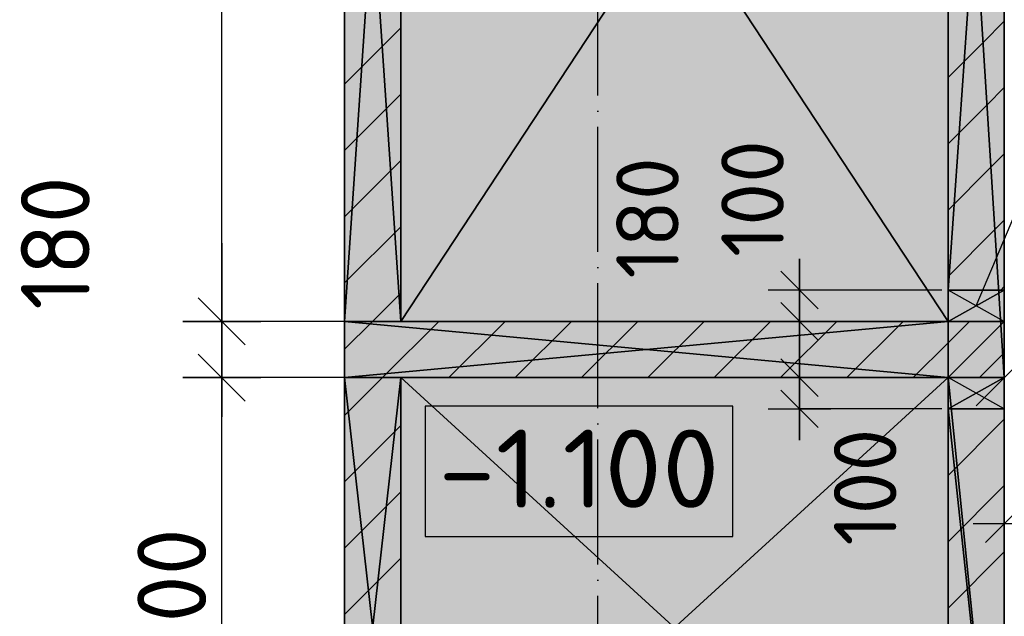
# Model space of a CAD drawing. Header units: millimetres. Extents: x 40580 to 559114, y -343730 to 81020.
# Tile 29 of 256: x 187851 to 191001, y -72668 to -70759. Entities that reach past the tile are written whole.
import ezdxf
from ezdxf.enums import TextEntityAlignment as Align

# ---------------------------------------------------------------- set-up
doc = ezdxf.new("R2010")
doc.units = ezdxf.units.MM
doc.linetypes.add('______11', pattern=[500, 400, -50, 0, -50])
doc.linetypes.add('______5', pattern=[1100, 800, -100, 100, -100])
for name, color, linetype in [('____________', 7, 'Continuous'), ('_________________', 7, 'Continuous'), ('___________________', 253, '______5'), ('______________________', 7, 'Continuous'), ('_______________________1', 7, 'Continuous'), ('_________________________0', 7, 'Continuous'), ('__________________________', 22, 'Continuous')]:
    doc.layers.add(name, color=color, linetype=linetype)
doc.layers.add('Standard', color=7, linetype='Continuous', lineweight=25)
doc.styles.add('ISOCPEUR', font='isocpeur.ttf')

# ---------------------------------------------------------------- blocks, each defined once
blk = doc.blocks.new('ALL_ML_STRICH')
at = {"color": 0, "linetype": 'ByBlock', "lineweight": -2}
for p, q in [((0, -0.5), (0, 0.5)), ((-0.3, -0.3), (0.3, 0.3)), ((-1, 0), (0.5, 0))]:
    blk.add_line(p, q, dxfattribs=at)

msp = doc.modelspace()

# ---------------------------------------------------------------- hatches: boundary and pattern name
at = {"layer": '____________', "linetype": 'Continuous'}
for points in [[(189070.5, -71724.1), (189070.5, -69064.1), (188890.5, -69064.1), (188890.5, -71724.1)], [(190820.5, -71724.1), (188890.5, -71724.1), (188890.5, -71904.1), (190820.5, -71904.1)], [(189070.5, -73504.1), (189070.5, -71904.1), (188890.5, -71904.1), (188890.5, -73504.1)], [(190820.5, -72004.1), (190820.5, -73684.1), (191000.5, -73684.1), (191000.5, -72004.1)]]:
    msp.add_hatch(color=9, dxfattribs=at).paths.add_polyline_path(points)
h = msp.add_hatch(color=9, dxfattribs=at)
h.paths.add_polyline_path([(190820.5, -69064.1), (190820.5, -71624.1), (190982.8, -71624.1), (191000.5, -71624.1), (191000.5, -69064.1)])
h.paths.add_polyline_path([(191000.5, -71904.1), (191000.5, -71724.1), (190989.1, -71724.1)])
h.paths.add_polyline_path([(190989.1, -71724.1), (190820.5, -71724.1), (190820.5, -71904.1), (191000.5, -71904.1)])

# ---------------------------------------------------------------- linework, layer by layer
at = {"layer": '____________', "color": 253, "linetype": '______5'}
for p, q in [((188890.5, -70965), (189070.5, -70785)), ((188890.5, -71389.3), (189070.5, -71209.3)), ((188980, -71724.1), (189070.5, -71633.5)), ((188890.5, -71813.5), (188980, -71724.1)), ((189224.2, -71904.1), (189404.2, -71724.1)), ((189648.5, -71904.1), (189828.5, -71724.1)), ((190072.7, -71904.1), (190252.7, -71724.1)), ((190497, -71904.1), (190677, -71724.1)), ((190820.5, -72004.9), (190821.3, -72004.1)), ((188890.5, -72237.8), (189070.5, -72057.8)), ((190820.5, -72429.1), (191000.5, -72249.1)), ((188890.5, -72662.1), (189070.5, -72482.1))]:
    msp.add_line(p, q, dxfattribs=at)
at = {"layer": '____________', "color": 253, "linetype": '______11'}
for p, q in [((188890.5, -71177.1), (189070.5, -70997.1)), ((188890.5, -71601.4), (189070.5, -71421.4)), ((190989.1, -71624.1), (191000.5, -71612.7)), ((189012.1, -71904.1), (189192.1, -71724.1)), ((189436.3, -71904.1), (189616.3, -71724.1)), ((189860.6, -71904.1), (190040.6, -71724.1)), ((190284.9, -71904.1), (190464.9, -71724.1)), ((190820.5, -71792.7), (190889.1, -71724.1)), ((190709.1, -71904.1), (190820.5, -71792.7)), ((188890.5, -72025.7), (189012.1, -71904.1)), ((190820.5, -72217), (191000.5, -72037)), ((188890.5, -72449.9), (189070.5, -72269.9)), ((190820.5, -72641.3), (191000.5, -72461.3))]:
    msp.add_line(p, q, dxfattribs=at)
for points in [[(190820.5, -70944.2), (190932.6, -70832.1), (190932.6, -70832.1), (191000.5, -70764.2)], [(190820.5, -71368.5), (190957.9, -71231.1), (190957.9, -71231.1), (191000.5, -71188.5)]]:
    msp.add_lwpolyline(points, dxfattribs=at)
at = {"layer": '____________', "color": 253, "linetype": '______5'}
for points in [[(190820.5, -71156.3), (190945.2, -71031.6), (190945.2, -71031.6), (191000.5, -70976.3)], [(190820.5, -71580.6), (190970.5, -71430.6), (190970.5, -71430.6), (191000.5, -71400.6)], [(190921.3, -71904.1), (190995.8, -71829.6), (190995.8, -71829.6), (191000.5, -71824.9)]]:
    msp.add_lwpolyline(points, dxfattribs=at)
at = {"layer": '_________________', "color": 254, "linetype": 'Continuous'}
for points in [[(189070.5, -71724.1), (189070.5, -69064.1), (190820.5, -71724.1)], [(190820.5, -71724.1), (189070.5, -69064.1), (190820.5, -69064.1)], [(189070.5, -73504.1), (189070.5, -71904.1), (190820.5, -73504.1)], [(190820.5, -73504.1), (189070.5, -71904.1), (190820.5, -71904.1)]]:
    msp.add_solid(points, dxfattribs=at)
at = {"layer": '___________________', "color": 253, "linetype": '______11'}
msp.add_line((189700.5, -85004.1), (189700.5, -64804.1), dxfattribs=at)
msp.add_line((189700.5, -85004.1), (189700.5, -64804.1), dxfattribs=at)
at = {"layer": '______________________', "color": 7, "linetype": 'Continuous'}
for p, q in [((188497.8, -71724.1), (188497.8, -69064.1)), ((188497.8, -71904.1), (188497.8, -71724.1)), ((188497.8, -73504.1), (188497.8, -71904.1))]:
    msp.add_line(p, q, dxfattribs=at)
at = {"layer": '______________________', "color": 253, "linetype": 'Continuous'}
for p, q in [((189050.5, -71724.1), (188497.8, -71724.1)), ((189050.5, -71724.1), (188497.8, -71724.1)), ((189050.5, -71904.1), (188497.8, -71904.1)), ((189050.5, -71904.1), (188497.8, -71904.1))]:
    msp.add_line(p, q, dxfattribs=at)
at = {"layer": '_______________________1', "color": 253, "linetype": 'Continuous'}
for p, q in [((190800.5, -71624.1), (190345.7, -71624.1)), ((190800.5, -71724.1), (190345.7, -71724.1)), ((190800.5, -71724.1), (190345.7, -71724.1)), ((190800.5, -71904.1), (190345.7, -71904.1)), ((190800.5, -71904.1), (190345.7, -71904.1)), ((190800.5, -72004.1), (190345.7, -72004.1))]:
    msp.add_line(p, q, dxfattribs=at)
at = {"layer": '_______________________1', "color": 7, "linetype": 'Continuous'}
for p, q in [((190345.7, -71724.1), (190345.7, -71624.1)), ((190345.7, -71904.1), (190345.7, -71724.1)), ((190345.7, -72004.1), (190345.7, -71904.1))]:
    msp.add_line(p, q, dxfattribs=at)
at = {"layer": '_________________________0', "color": 7, "linetype": 'Continuous'}
msp.add_line((190910.5, -71674.1), (191122.6, -71172), dxfattribs=at)
at = {"layer": '__________________________', "color": 180, "linetype": 'Continuous'}
for p, q in [((191000.5, -71624.1), (190820.5, -71624.1)), ((190820.5, -71624.1), (190820.5, -71724.1)), ((190820.5, -71724.1), (191000.5, -71624.1)), ((191000.5, -71724.1), (190820.5, -71624.1)), ((191000.5, -71724.1), (191000.5, -71624.1)), ((190820.5, -71724.1), (191000.5, -71724.1)), ((191000.5, -71904.1), (190820.5, -71904.1)), ((190820.5, -71904.1), (190820.5, -72004.1)), ((190820.5, -72004.1), (191000.5, -71904.1)), ((191000.5, -72004.1), (190820.5, -71904.1)), ((191000.5, -72004.1), (191000.5, -71904.1)), ((190820.5, -72004.1), (191000.5, -72004.1))]:
    msp.add_line(p, q, dxfattribs=at)
at = {"layer": '__________________________', "color": 171, "linetype": 'Continuous'}
for points in [[(190820.5, -71724.1), (190820.5, -71624.1), (191000.5, -71724.1)], [(191000.5, -71724.1), (190820.5, -71624.1), (191000.5, -71624.1)], [(190820.5, -72004.1), (190820.5, -71904.1), (191000.5, -72004.1)], [(191000.5, -72004.1), (190820.5, -71904.1), (191000.5, -71904.1)]]:
    msp.add_solid(points, dxfattribs=at)
at = {"layer": 'Standard', "color": 7, "linetype": 'Continuous'}
for p, q in [((190910.5, -71994.1), (191122.6, -71782)), ((190132.1, -71995.4), (189148.7, -71995.4)), ((189148.7, -71995.4), (189148.7, -72412.1)), ((190132.1, -72412.1), (190132.1, -71995.4)), ((189148.7, -72412.1), (190132.1, -72412.1))]:
    msp.add_line(p, q, dxfattribs=at)

# ---------------------------------------------------------------- block references
at = {"layer": '______________________', "color": 7, "linetype": 'Continuous', "xscale": 250, "yscale": 250, "zscale": 250}
for p, rotation in [((188497.8, -71724.1), 270), ((188497.8, -71724.1), 90), ((188497.8, -71904.1), 270), ((188497.8, -71904.1), 90)]:
    msp.add_blockref('ALL_ML_STRICH', p, dxfattribs=dict(at, rotation=rotation))
at = {"layer": '_______________________1', "color": 7, "linetype": 'Continuous', "xscale": 200, "yscale": 200, "zscale": 200}
for p, rotation in [((190345.7, -71724.1), 270), ((190345.7, -71624.1), 90), ((190345.7, -71724.1), 90), ((190345.7, -71904.1), 270), ((190345.7, -72004.1), 270), ((190345.7, -71904.1), 90), ((191000.5, -72371.6), 180)]:
    msp.add_blockref('ALL_ML_STRICH', p, dxfattribs=dict(at, rotation=rotation))

# ---------------------------------------------------------------- texts
at = {"layer": '______________________', "color": 7, "style": 'ISOCPEUR'}
for s, p in [('180', (188075.4, -71687.1)), ('1600', (188447.8, -72957.1))]:
    msp.add_text(s, height=220, rotation=90, dxfattribs=at).set_placement(p)
at = {"layer": '_______________________1', "color": 7, "style": 'ISOCPEUR'}
for s, p in [('100', (190295.3, -71518.4)), ('180', (189959.4, -71587.3)), ('100', (190655.5, -72441.6))]:
    msp.add_text(s, height=200, rotation=90, dxfattribs=at).set_placement(p)
at = {"layer": 'Standard', "color": 7, "linetype": 'Continuous', "style": 'ISOCPEUR', "width": 1.05806}
msp.add_text('-1.100', height=250, dxfattribs=at).set_placement((189190.4, -72320.4), (190089.8, -72320.4), align=Align.FIT)

# ---------------------------------------------------------------- meshes
at = {"layer": '____________', "color": 7, "linetype": 'Continuous'}
mesh = msp.add_polyface(dxfattribs=at)
corners = [(188890.5, -69064.1, -3800), (188890.5, -71724.1, -3800), (188890.5, -71724.1, -350), (188890.5, -69064.1, -350)]
mesh.append_faces([[corners[k] for k in face] for face in [(1, 2, 0)]], dxfattribs={"vtx1": -1, "color": 7})
mesh.append_faces([[corners[k] for k in face] for face in [(2, 3, 0)]], dxfattribs={"vtx2": -1, "color": 7})
mesh = msp.add_polyface(dxfattribs=at)
corners = [(188890.5, -71724.1, -350), (189070.5, -71724.1, -350), (189070.5, -69064.1, -350), (188890.5, -69064.1, -350)]
mesh.append_faces([[corners[k] for k in face] for face in [(1, 2, 0)]], dxfattribs={"vtx1": -1, "color": 7})
mesh.append_faces([[corners[k] for k in face] for face in [(2, 3, 0)]], dxfattribs={"vtx2": -1, "color": 7})
mesh = msp.add_polyface(dxfattribs=at)
corners = [(189070.5, -71724.1, -3800), (188890.5, -71724.1, -3800), (188890.5, -69064.1, -3800), (189070.5, -69064.1, -3800)]
mesh.append_faces([[corners[k] for k in face] for face in [(1, 2, 0)]], dxfattribs={"vtx1": -1, "color": 7})
mesh.append_faces([[corners[k] for k in face] for face in [(2, 3, 0)]], dxfattribs={"vtx2": -1, "color": 7})
mesh = msp.add_polyface(dxfattribs=at)
corners = [(189070.5, -71724.1, -3800), (189070.5, -69064.1, -3800), (189070.5, -69064.1, -350), (189070.5, -71724.1, -350)]
mesh.append_faces([[corners[k] for k in face] for face in [(1, 2, 0)]], dxfattribs={"vtx1": -1, "color": 7})
mesh.append_faces([[corners[k] for k in face] for face in [(2, 3, 0)]], dxfattribs={"vtx2": -1, "color": 7})
mesh = msp.add_polyface(dxfattribs=at)
corners = [(190820.5, -71724.1, -400), (190820.5, -71624.1, -400), (190820.5, -71624.1, -350), (190820.5, -69064.1, -350), (190820.5, -69064.1, -3800), (190820.5, -71904.1, -3800), (190820.5, -71904.1, -350), (190820.5, -71724.1, -350)]
mesh.append_faces([[corners[k] for k in face] for face in [(1, 3, 5)]], dxfattribs={"vtx0": -1, "vtx1": -1, "vtx2": -1, "color": 7})
mesh.append_faces([[corners[k] for k in face] for face in [(5, 6, 0), (0, 1, 5)]], dxfattribs={"vtx1": -1, "vtx2": -1, "color": 7})
mesh.append_faces([[corners[k] for k in face] for face in [(6, 7, 0), (3, 4, 5), (1, 2, 3)]], dxfattribs={"vtx2": -1, "color": 7})
mesh = msp.add_polyface(dxfattribs=at)
corners = [(191000.5, -69064.1, -350), (190820.5, -69064.1, -350), (190820.5, -71624.1, -350), (191000.5, -71624.1, -350)]
mesh.append_faces([[corners[k] for k in face] for face in [(1, 2, 0)]], dxfattribs={"vtx1": -1, "color": 7})
mesh.append_faces([[corners[k] for k in face] for face in [(2, 3, 0)]], dxfattribs={"vtx2": -1, "color": 7})
mesh = msp.add_polyface(dxfattribs=at)
corners = [(190820.5, -69064.1, -3800), (191000.5, -69064.1, -3800), (191000.5, -71904.1, -3800), (190820.5, -71904.1, -3800)]
mesh.append_faces([[corners[k] for k in face] for face in [(1, 2, 0)]], dxfattribs={"vtx1": -1, "color": 7})
mesh.append_faces([[corners[k] for k in face] for face in [(2, 3, 0)]], dxfattribs={"vtx2": -1, "color": 7})
mesh = msp.add_polyface(dxfattribs=at)
corners = [(191000.5, -71624.1, -400), (191000.5, -71724.1, -400), (191000.5, -71724.1, -350), (191000.5, -71904.1, -350), (191000.5, -71904.1, -3800), (191000.5, -69064.1, -3800), (191000.5, -69064.1, -350), (191000.5, -71624.1, -350)]
mesh.append_faces([[corners[k] for k in face] for face in [(1, 3, 5)]], dxfattribs={"vtx0": -1, "vtx1": -1, "vtx2": -1, "color": 7})
mesh.append_faces([[corners[k] for k in face] for face in [(5, 6, 0), (0, 1, 5)]], dxfattribs={"vtx1": -1, "vtx2": -1, "color": 7})
mesh.append_faces([[corners[k] for k in face] for face in [(6, 7, 0), (3, 4, 5), (1, 2, 3)]], dxfattribs={"vtx2": -1, "color": 7})
mesh = msp.add_polyface(dxfattribs=at)
corners = [(191000.5, -71624.1, -350), (190820.5, -71624.1, -350), (190820.5, -71624.1, -400), (191000.5, -71624.1, -400)]
mesh.append_faces([[corners[k] for k in face] for face in [(1, 2, 0)]], dxfattribs={"vtx1": -1, "color": 7})
mesh.append_faces([[corners[k] for k in face] for face in [(2, 3, 0)]], dxfattribs={"vtx2": -1, "color": 7})
mesh = msp.add_polyface(dxfattribs=at)
corners = [(190820.5, -71724.1, -400), (191000.5, -71724.1, -400), (191000.5, -71624.1, -400), (190820.5, -71624.1, -400)]
mesh.append_faces([[corners[k] for k in face] for face in [(1, 2, 0)]], dxfattribs={"vtx1": -1, "color": 7})
mesh.append_faces([[corners[k] for k in face] for face in [(2, 3, 0)]], dxfattribs={"vtx2": -1, "color": 7})
mesh = msp.add_polyface(dxfattribs=at)
corners = [(188890.5, -71724.1, -3800), (188890.5, -71904.1, -3800), (188890.5, -71904.1, -350), (188890.5, -71724.1, -350)]
mesh.append_faces([[corners[k] for k in face] for face in [(1, 2, 0)]], dxfattribs={"vtx1": -1, "color": 7})
mesh.append_faces([[corners[k] for k in face] for face in [(2, 3, 0)]], dxfattribs={"vtx2": -1, "color": 7})
mesh = msp.add_polyface(dxfattribs=at)
corners = [(190820.5, -71724.1, -3800), (188890.5, -71724.1, -3800), (188890.5, -71724.1, -350), (190820.5, -71724.1, -350)]
mesh.append_faces([[corners[k] for k in face] for face in [(1, 2, 0)]], dxfattribs={"vtx1": -1, "color": 7})
mesh.append_faces([[corners[k] for k in face] for face in [(2, 3, 0)]], dxfattribs={"vtx2": -1, "color": 7})
mesh = msp.add_polyface(dxfattribs=at)
corners = [(190820.5, -71904.1, -350), (190820.5, -71724.1, -350), (188890.5, -71724.1, -350), (188890.5, -71904.1, -350)]
mesh.append_faces([[corners[k] for k in face] for face in [(1, 2, 0)]], dxfattribs={"vtx1": -1, "color": 7})
mesh.append_faces([[corners[k] for k in face] for face in [(2, 3, 0)]], dxfattribs={"vtx2": -1, "color": 7})
mesh = msp.add_polyface(dxfattribs=at)
corners = [(190820.5, -71724.1, -3800), (190820.5, -71904.1, -3800), (188890.5, -71904.1, -3800), (188890.5, -71724.1, -3800)]
mesh.append_faces([[corners[k] for k in face] for face in [(1, 2, 0)]], dxfattribs={"vtx1": -1, "color": 7})
mesh.append_faces([[corners[k] for k in face] for face in [(2, 3, 0)]], dxfattribs={"vtx2": -1, "color": 7})
mesh = msp.add_polyface(dxfattribs=at)
corners = [(188890.5, -71724.1, -3800), (189070.5, -71724.1, -3800), (189070.5, -71724.1, -350), (188890.5, -71724.1, -350)]
mesh.append_faces([[corners[k] for k in face] for face in [(1, 2, 0)]], dxfattribs={"vtx1": -1, "color": 7})
mesh.append_faces([[corners[k] for k in face] for face in [(2, 3, 0)]], dxfattribs={"vtx2": -1, "color": 7})
mesh = msp.add_polyface(dxfattribs=at)
corners = [(190820.5, -71724.1, -350), (191000.5, -71724.1, -350), (191000.5, -71724.1, -400), (190820.5, -71724.1, -400)]
mesh.append_faces([[corners[k] for k in face] for face in [(1, 2, 0)]], dxfattribs={"vtx1": -1, "color": 7})
mesh.append_faces([[corners[k] for k in face] for face in [(2, 3, 0)]], dxfattribs={"vtx2": -1, "color": 7})
mesh = msp.add_polyface(dxfattribs=at)
corners = [(191000.5, -71724.1, -350), (190820.5, -71724.1, -350), (190820.5, -71904.1, -350), (191000.5, -71904.1, -350)]
mesh.append_faces([[corners[k] for k in face] for face in [(1, 2, 0)]], dxfattribs={"vtx1": -1, "color": 7})
mesh.append_faces([[corners[k] for k in face] for face in [(2, 3, 0)]], dxfattribs={"vtx2": -1, "color": 7})
mesh = msp.add_polyface(dxfattribs=at)
corners = [(190820.5, -71904.1, -3800), (190820.5, -71724.1, -3800), (190820.5, -71724.1, -350), (190820.5, -71904.1, -350)]
mesh.append_faces([[corners[k] for k in face] for face in [(1, 2, 0)]], dxfattribs={"vtx1": -1, "color": 7})
mesh.append_faces([[corners[k] for k in face] for face in [(2, 3, 0)]], dxfattribs={"vtx2": -1, "color": 7})
mesh = msp.add_polyface(dxfattribs=at)
corners = [(188890.5, -71904.1, -3800), (190820.5, -71904.1, -3800), (190820.5, -71904.1, -350), (188890.5, -71904.1, -350)]
mesh.append_faces([[corners[k] for k in face] for face in [(1, 2, 0)]], dxfattribs={"vtx1": -1, "color": 7})
mesh.append_faces([[corners[k] for k in face] for face in [(2, 3, 0)]], dxfattribs={"vtx2": -1, "color": 7})
mesh = msp.add_polyface(dxfattribs=at)
corners = [(188890.5, -71904.1, -3800), (188890.5, -73504.1, -3800), (188890.5, -73504.1, -350), (188890.5, -71904.1, -350)]
mesh.append_faces([[corners[k] for k in face] for face in [(1, 2, 0)]], dxfattribs={"vtx1": -1, "color": 7})
mesh.append_faces([[corners[k] for k in face] for face in [(2, 3, 0)]], dxfattribs={"vtx2": -1, "color": 7})
mesh = msp.add_polyface(dxfattribs=at)
corners = [(189070.5, -71904.1, -3800), (188890.5, -71904.1, -3800), (188890.5, -71904.1, -350), (189070.5, -71904.1, -350)]
mesh.append_faces([[corners[k] for k in face] for face in [(1, 2, 0)]], dxfattribs={"vtx1": -1, "color": 7})
mesh.append_faces([[corners[k] for k in face] for face in [(2, 3, 0)]], dxfattribs={"vtx2": -1, "color": 7})
mesh = msp.add_polyface(dxfattribs=at)
corners = [(188890.5, -73504.1, -350), (189070.5, -73504.1, -350), (189070.5, -71904.1, -350), (188890.5, -71904.1, -350)]
mesh.append_faces([[corners[k] for k in face] for face in [(1, 2, 0)]], dxfattribs={"vtx1": -1, "color": 7})
mesh.append_faces([[corners[k] for k in face] for face in [(2, 3, 0)]], dxfattribs={"vtx2": -1, "color": 7})
mesh = msp.add_polyface(dxfattribs=at)
corners = [(189070.5, -73504.1, -3800), (188890.5, -73504.1, -3800), (188890.5, -71904.1, -3800), (189070.5, -71904.1, -3800)]
mesh.append_faces([[corners[k] for k in face] for face in [(1, 2, 0)]], dxfattribs={"vtx1": -1, "color": 7})
mesh.append_faces([[corners[k] for k in face] for face in [(2, 3, 0)]], dxfattribs={"vtx2": -1, "color": 7})
mesh = msp.add_polyface(dxfattribs=at)
corners = [(189070.5, -73504.1, -3800), (189070.5, -71904.1, -3800), (189070.5, -71904.1, -350), (189070.5, -73504.1, -350)]
mesh.append_faces([[corners[k] for k in face] for face in [(1, 2, 0)]], dxfattribs={"vtx1": -1, "color": 7})
mesh.append_faces([[corners[k] for k in face] for face in [(2, 3, 0)]], dxfattribs={"vtx2": -1, "color": 7})
mesh = msp.add_polyface(dxfattribs=at)
corners = [(190820.5, -72004.1, -400), (190820.5, -71904.1, -400), (190820.5, -71904.1, -3800), (190820.5, -73684.1, -3800), (190820.5, -73684.1, -350), (190820.5, -72004.1, -350)]
mesh.append_faces([[corners[k] for k in face] for face in [(3, 4, 0), (2, 3, 0)]], dxfattribs={"vtx1": -1, "vtx2": -1, "color": 7})
mesh.append_faces([[corners[k] for k in face] for face in [(4, 5, 0), (0, 1, 2)]], dxfattribs={"vtx2": -1, "color": 7})
mesh = msp.add_polyface(dxfattribs=at)
corners = [(190820.5, -72004.1, -400), (191000.5, -72004.1, -400), (191000.5, -71904.1, -400), (190820.5, -71904.1, -400)]
mesh.append_faces([[corners[k] for k in face] for face in [(1, 2, 0)]], dxfattribs={"vtx1": -1, "color": 7})
mesh.append_faces([[corners[k] for k in face] for face in [(2, 3, 0)]], dxfattribs={"vtx2": -1, "color": 7})
mesh = msp.add_polyface(dxfattribs=at)
corners = [(191000.5, -71904.1, -3800), (190820.5, -71904.1, -3800), (190820.5, -71904.1, -400), (191000.5, -71904.1, -400)]
mesh.append_faces([[corners[k] for k in face] for face in [(1, 2, 0)]], dxfattribs={"vtx1": -1, "color": 7})
mesh.append_faces([[corners[k] for k in face] for face in [(2, 3, 0)]], dxfattribs={"vtx2": -1, "color": 7})
mesh = msp.add_polyface(dxfattribs=at)
corners = [(190820.5, -71904.1, -3800), (191000.5, -71904.1, -3800), (191000.5, -73684.1, -3800), (190820.5, -73684.1, -3800)]
mesh.append_faces([[corners[k] for k in face] for face in [(1, 2, 0)]], dxfattribs={"vtx1": -1, "color": 7})
mesh.append_faces([[corners[k] for k in face] for face in [(2, 3, 0)]], dxfattribs={"vtx2": -1, "color": 7})
mesh = msp.add_polyface(dxfattribs=at)
corners = [(190820.5, -71904.1, -3800), (191000.5, -71904.1, -3800), (191000.5, -71904.1, -350), (190820.5, -71904.1, -350)]
mesh.append_faces([[corners[k] for k in face] for face in [(1, 2, 0)]], dxfattribs={"vtx1": -1, "color": 7})
mesh.append_faces([[corners[k] for k in face] for face in [(2, 3, 0)]], dxfattribs={"vtx2": -1, "color": 7})
mesh = msp.add_polyface(dxfattribs=at)
corners = [(191000.5, -72004.1, -350), (191000.5, -73684.1, -350), (191000.5, -73684.1, -3800), (191000.5, -71904.1, -3800), (191000.5, -71904.1, -400), (191000.5, -72004.1, -400)]
mesh.append_faces([[corners[k] for k in face] for face in [(5, 1, 3)]], dxfattribs={"vtx0": -1, "vtx1": -1, "vtx2": -1, "color": 7})
mesh.append_faces([[corners[k] for k in face] for face in [(3, 4, 5), (1, 2, 3), (5, 0, 1)]], dxfattribs={"vtx2": -1, "color": 7})
mesh = msp.add_polyface(dxfattribs=at)
corners = [(190820.5, -72004.1, -350), (191000.5, -72004.1, -350), (191000.5, -72004.1, -400), (190820.5, -72004.1, -400)]
mesh.append_faces([[corners[k] for k in face] for face in [(1, 2, 0)]], dxfattribs={"vtx1": -1, "color": 7})
mesh.append_faces([[corners[k] for k in face] for face in [(2, 3, 0)]], dxfattribs={"vtx2": -1, "color": 7})
mesh = msp.add_polyface(dxfattribs=at)
corners = [(191000.5, -73684.1, -350), (191000.5, -72004.1, -350), (190820.5, -72004.1, -350), (190820.5, -73684.1, -350)]
mesh.append_faces([[corners[k] for k in face] for face in [(1, 2, 0)]], dxfattribs={"vtx1": -1, "color": 7})
mesh.append_faces([[corners[k] for k in face] for face in [(2, 3, 0)]], dxfattribs={"vtx2": -1, "color": 7})
at = {"layer": '_________________', "color": 7, "linetype": 'Continuous'}
mesh = msp.add_polyface(dxfattribs=at)
corners = [(189070.5, -69064.1, -2200), (189070.5, -71724.1, -2200), (189070.5, -71724.1, -2000), (189070.5, -69064.1, -2000)]
mesh.append_faces([[corners[k] for k in face] for face in [(1, 2, 0)]], dxfattribs={"vtx1": -1, "color": 7})
mesh.append_faces([[corners[k] for k in face] for face in [(2, 3, 0)]], dxfattribs={"vtx2": -1, "color": 7})
mesh = msp.add_polyface(dxfattribs=at)
corners = [(189070.5, -69064.1, -2000), (189070.5, -71724.1, -2000), (190820.5, -71724.1, -2000), (190820.5, -69064.1, -2000)]
mesh.append_faces([[corners[k] for k in face] for face in [(1, 2, 0)]], dxfattribs={"vtx1": -1, "color": 7})
mesh.append_faces([[corners[k] for k in face] for face in [(2, 3, 0)]], dxfattribs={"vtx2": -1, "color": 7})
mesh = msp.add_polyface(dxfattribs=at)
corners = [(189070.5, -71724.1, -2200), (189070.5, -69064.1, -2200), (190820.5, -69064.1, -2200), (190820.5, -71724.1, -2200)]
mesh.append_faces([[corners[k] for k in face] for face in [(1, 2, 0)]], dxfattribs={"vtx1": -1, "color": 7})
mesh.append_faces([[corners[k] for k in face] for face in [(2, 3, 0)]], dxfattribs={"vtx2": -1, "color": 7})
mesh = msp.add_polyface(dxfattribs=at)
corners = [(190820.5, -71724.1, -2200), (190820.5, -69064.1, -2200), (190820.5, -69064.1, -2000), (190820.5, -71724.1, -2000)]
mesh.append_faces([[corners[k] for k in face] for face in [(1, 2, 0)]], dxfattribs={"vtx1": -1, "color": 7})
mesh.append_faces([[corners[k] for k in face] for face in [(2, 3, 0)]], dxfattribs={"vtx2": -1, "color": 7})
mesh = msp.add_polyface(dxfattribs=at)
corners = [(189070.5, -71724.1, -2200), (190820.5, -71724.1, -2200), (190820.5, -71724.1, -2000), (189070.5, -71724.1, -2000)]
mesh.append_faces([[corners[k] for k in face] for face in [(1, 2, 0)]], dxfattribs={"vtx1": -1, "color": 7})
mesh.append_faces([[corners[k] for k in face] for face in [(2, 3, 0)]], dxfattribs={"vtx2": -1, "color": 7})
mesh = msp.add_polyface(dxfattribs=at)
corners = [(189070.5, -71904.1, -1800), (189070.5, -73504.1, -1800), (189070.5, -73504.1, -1600), (189070.5, -71904.1, -1600)]
mesh.append_faces([[corners[k] for k in face] for face in [(1, 2, 0)]], dxfattribs={"vtx1": -1, "color": 7})
mesh.append_faces([[corners[k] for k in face] for face in [(2, 3, 0)]], dxfattribs={"vtx2": -1, "color": 7})
mesh = msp.add_polyface(dxfattribs=at)
corners = [(190820.5, -71904.1, -1800), (189070.5, -71904.1, -1800), (189070.5, -71904.1, -1600), (190820.5, -71904.1, -1600)]
mesh.append_faces([[corners[k] for k in face] for face in [(1, 2, 0)]], dxfattribs={"vtx1": -1, "color": 7})
mesh.append_faces([[corners[k] for k in face] for face in [(2, 3, 0)]], dxfattribs={"vtx2": -1, "color": 7})
mesh = msp.add_polyface(dxfattribs=at)
corners = [(190820.5, -73504.1, -1600), (190820.5, -71904.1, -1600), (189070.5, -71904.1, -1600), (189070.5, -73504.1, -1600)]
mesh.append_faces([[corners[k] for k in face] for face in [(1, 2, 0)]], dxfattribs={"vtx1": -1, "color": 7})
mesh.append_faces([[corners[k] for k in face] for face in [(2, 3, 0)]], dxfattribs={"vtx2": -1, "color": 7})
mesh = msp.add_polyface(dxfattribs=at)
corners = [(190820.5, -71904.1, -1800), (190820.5, -73504.1, -1800), (189070.5, -73504.1, -1800), (189070.5, -71904.1, -1800)]
mesh.append_faces([[corners[k] for k in face] for face in [(1, 2, 0)]], dxfattribs={"vtx1": -1, "color": 7})
mesh.append_faces([[corners[k] for k in face] for face in [(2, 3, 0)]], dxfattribs={"vtx2": -1, "color": 7})
mesh = msp.add_polyface(dxfattribs=at)
corners = [(190820.5, -73504.1, -1800), (190820.5, -71904.1, -1800), (190820.5, -71904.1, -1600), (190820.5, -73504.1, -1600)]
mesh.append_faces([[corners[k] for k in face] for face in [(1, 2, 0)]], dxfattribs={"vtx1": -1, "color": 7})
mesh.append_faces([[corners[k] for k in face] for face in [(2, 3, 0)]], dxfattribs={"vtx2": -1, "color": 7})

doc.saveas('drawing.dxf')
